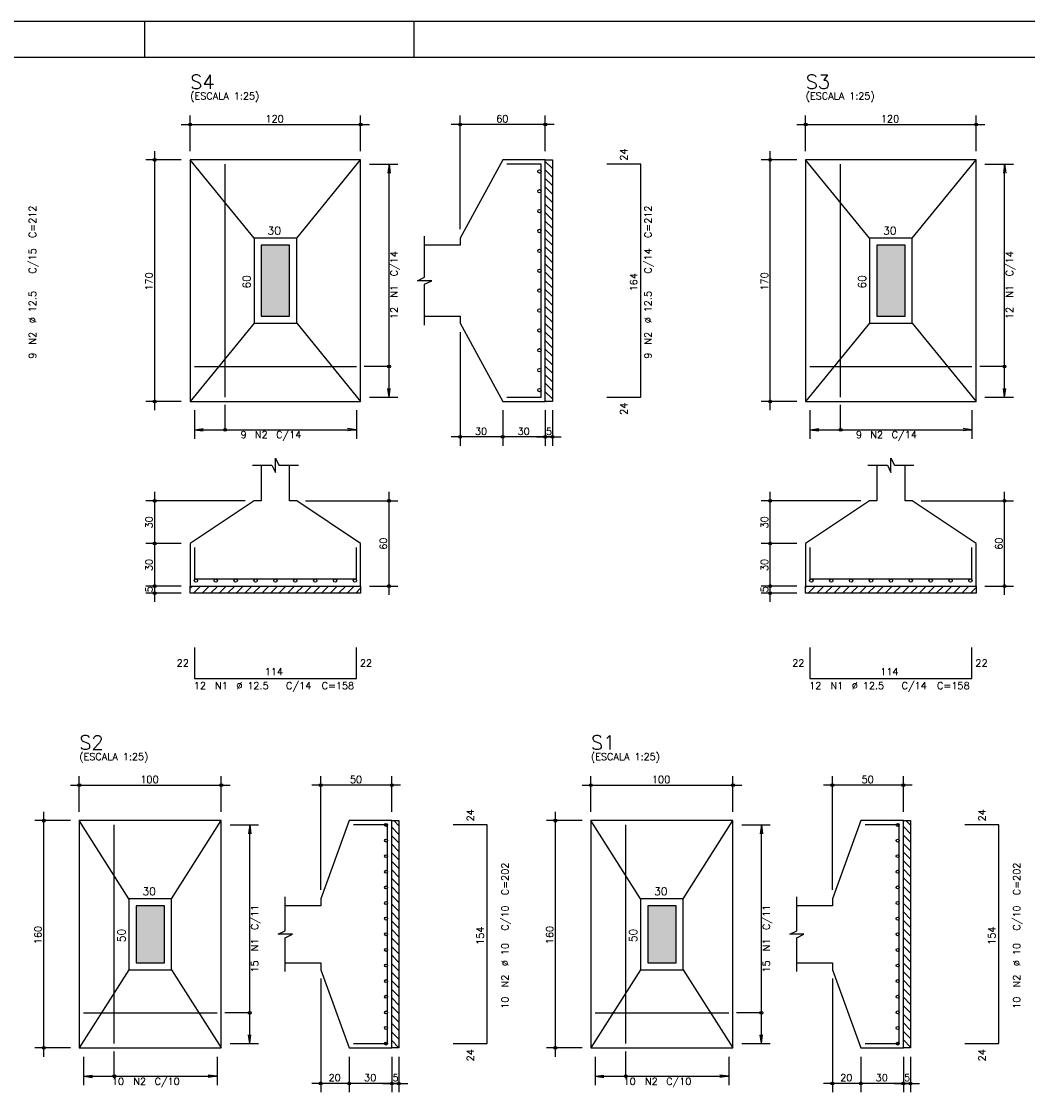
# Model space of a CAD drawing. Extents: x 0 to 84.1, y 0 to 59.4.
# Tile 4 of 6: x 17.5 to 45.9, y 29.1 to 59.4. Entities that reach past the tile are written whole.
import ezdxf

# ---------------------------------------------------------------- set-up
doc = ezdxf.new("R2010")
doc.units = 0
doc.header["$MEASUREMENT"] = 0
for name, color, linetype in [('1', 1, 'CONTINUOUS'), ('2', 2, 'CONTINUOUS'), ('3', 3, 'CONTINUOUS'), ('6', 6, 'CONTINUOUS'), ('7', 7, 'CONTINUOUS'), ('9', 9, 'CONTINUOUS')]:
    doc.layers.add(name, color=color, linetype=linetype)
doc.styles.get("Standard").update_dxf_attribs({"font": 'ROMANS.SHX'})

msp = doc.modelspace()

# ---------------------------------------------------------------- linework, layer by layer
at = {"layer": '1', "linetype": 'Continuous'}
for p, q in [((32.29093, 55.461022), (32.49093, 55.261022)), ((32.29093, 55.220605), (32.49093, 55.020605)), ((32.29093, 54.980189), (32.49093, 54.780189)), ((32.29093, 54.739773), (32.49093, 54.539773)), ((32.29093, 54.499356), (32.49093, 54.299356)), ((32.29093, 54.25894), (32.49093, 54.05894)), ((32.29093, 54.018524), (32.49093, 53.818524)), ((32.29093, 53.778107), (32.49093, 53.578107)), ((32.29093, 53.537691), (32.49093, 53.337691)), ((32.29093, 53.297275), (32.49093, 53.097275)), ((32.29093, 53.056858), (32.49093, 52.856858)), ((32.29093, 52.816442), (32.49093, 52.616442)), ((32.29093, 52.576026), (32.49093, 52.376026)), ((32.29093, 52.33561), (32.49093, 52.13561)), ((32.29093, 52.095193), (32.49093, 51.895193)), ((32.29093, 51.854777), (32.49093, 51.654777)), ((32.29093, 51.614361), (32.49093, 51.414361)), ((32.29093, 51.373944), (32.49093, 51.173944)), ((32.29093, 51.133528), (32.49093, 50.933528)), ((32.29093, 50.893112), (32.49093, 50.693112)), ((32.29093, 50.652695), (32.49093, 50.452695)), ((32.29093, 50.412279), (32.49093, 50.212279)), ((32.29093, 50.171863), (32.49093, 49.971863)), ((32.29093, 49.931447), (32.49093, 49.731447)), ((32.29093, 49.69103), (32.49093, 49.49103)), ((32.29093, 49.450614), (32.49093, 49.250614)), ((32.29093, 49.210198), (32.49093, 49.010198)), ((32.29093, 48.969781), (32.49093, 48.769781)), ((32.29093, 48.729365), (32.320295, 48.7)), ((22.29093, 43.447565), (22.343365, 43.5)), ((22.383781, 43.3), (22.583781, 43.5)), ((22.624198, 43.3), (22.824198, 43.5)), ((22.864614, 43.3), (23.064614, 43.5)), ((23.10503, 43.3), (23.30503, 43.5)), ((23.345447, 43.3), (23.545447, 43.5)), ((23.585863, 43.3), (23.785863, 43.5)), ((23.826279, 43.3), (24.026279, 43.5)), ((24.066696, 43.3), (24.266696, 43.5)), ((24.307112, 43.3), (24.507112, 43.5)), ((24.547528, 43.3), (24.747528, 43.5)), ((24.787944, 43.3), (24.987944, 43.5)), ((25.028361, 43.3), (25.228361, 43.5)), ((25.268777, 43.3), (25.468777, 43.5)), ((25.509193, 43.3), (25.709193, 43.5)), ((25.74961, 43.3), (25.94961, 43.5)), ((25.990026, 43.3), (26.190026, 43.5)), ((26.230442, 43.3), (26.430442, 43.5)), ((26.470859, 43.3), (26.670859, 43.5)), ((26.711275, 43.3), (26.911275, 43.5)), ((26.951691, 43.3), (27.09093, 43.439239)), ((39.62187, 43.468531), (39.653339, 43.5)), ((39.693755, 43.3), (39.893755, 43.5)), ((39.934172, 43.3), (40.134172, 43.5)), ((40.174588, 43.3), (40.374588, 43.5)), ((40.415004, 43.3), (40.615004, 43.5)), ((40.655421, 43.3), (40.855421, 43.5)), ((40.895837, 43.3), (41.095837, 43.5)), ((41.136253, 43.3), (41.336253, 43.5)), ((41.37667, 43.3), (41.57667, 43.5)), ((41.617086, 43.3), (41.817086, 43.5)), ((41.857502, 43.3), (42.057502, 43.5)), ((42.097918, 43.3), (42.297918, 43.5)), ((42.338335, 43.3), (42.538335, 43.5)), ((42.578751, 43.3), (42.778751, 43.5)), ((42.819167, 43.3), (43.019167, 43.5)), ((43.059584, 43.3), (43.259584, 43.5)), ((43.3, 43.3), (43.5, 43.5)), ((43.540416, 43.3), (43.740416, 43.5)), ((43.780833, 43.3), (43.980833, 43.5)), ((44.021249, 43.3), (44.221249, 43.5)), ((44.261665, 43.3), (44.42187, 43.460205)), ((28.022403, 36.89), (28.1672, 36.745203)), ((42.3744, 36.722565), (42.5744, 36.522565)), ((42.447381, 36.89), (42.5744, 36.762981)), ((27.9672, 36.704786), (28.1672, 36.504786)), ((27.9672, 36.46437), (28.1672, 36.26437)), ((42.3744, 36.482148), (42.5744, 36.282148)), ((27.9672, 36.223954), (28.1672, 36.023954)), ((42.3744, 36.241732), (42.5744, 36.041732)), ((27.9672, 35.983537), (28.1672, 35.783537)), ((42.3744, 36.001316), (42.5744, 35.801316)), ((27.9672, 35.743121), (28.1672, 35.543121)), ((27.9672, 35.502705), (28.1672, 35.302705)), ((42.3744, 35.760899), (42.5744, 35.560899)), ((42.3744, 35.520483), (42.5744, 35.320483)), ((27.9672, 35.262288), (28.1672, 35.062288)), ((42.3744, 35.280067), (42.5744, 35.080067)), ((27.9672, 35.021872), (28.1672, 34.821872)), ((42.3744, 35.03965), (42.5744, 34.83965)), ((27.9672, 34.781456), (28.1672, 34.581456)), ((42.3744, 34.799234), (42.5744, 34.599234)), ((27.9672, 34.541039), (28.1672, 34.341039)), ((27.9672, 34.300623), (28.1672, 34.100623)), ((42.3744, 34.558818), (42.5744, 34.358818)), ((42.3744, 34.318401), (42.5744, 34.118401)), ((27.9672, 34.060207), (28.1672, 33.860207)), ((42.3744, 34.077985), (42.5744, 33.877985)), ((27.9672, 33.819791), (28.1672, 33.619791)), ((42.3744, 33.837569), (42.5744, 33.637569)), ((27.9672, 33.579374), (28.1672, 33.379374)), ((42.3744, 33.597153), (42.5744, 33.397153)), ((27.9672, 33.338958), (28.1672, 33.138958)), ((27.9672, 33.098542), (28.1672, 32.898542)), ((42.3744, 33.356736), (42.5744, 33.156736)), ((42.3744, 33.11632), (42.5744, 32.91632)), ((27.9672, 32.858125), (28.1672, 32.658125)), ((42.3744, 32.875904), (42.5744, 32.675904)), ((27.9672, 32.617709), (28.1672, 32.417709)), ((42.3744, 32.635487), (42.5744, 32.435487)), ((27.9672, 32.377293), (28.1672, 32.177293)), ((42.3744, 32.395071), (42.5744, 32.195071)), ((27.9672, 32.136876), (28.1672, 31.936876)), ((27.9672, 31.89646), (28.1672, 31.69646)), ((42.3744, 32.154655), (42.5744, 31.954655)), ((42.3744, 31.914238), (42.5744, 31.714238)), ((27.9672, 31.656044), (28.1672, 31.456044)), ((42.3744, 31.673822), (42.5744, 31.473822)), ((27.9672, 31.415627), (28.1672, 31.215627)), ((42.3744, 31.433406), (42.5744, 31.233406)), ((27.9672, 31.175211), (28.1672, 30.975211)), ((42.3744, 31.19299), (42.5744, 30.99299)), ((42.3744, 30.952573), (42.5744, 30.752573)), ((27.9672, 30.934795), (28.1672, 30.734795)), ((27.9672, 30.694379), (28.1672, 30.494379)), ((42.3744, 30.712157), (42.5744, 30.512157))]:
    msp.add_line(p, q, dxfattribs=at)
for points in [[(32.29093, 48.7), (32.29093, 55.5), (32.49093, 55.5), (32.49093, 48.7), (32.29093, 48.7)], [(22.29093, 43.5), (27.09093, 43.5), (27.09093, 43.3), (22.29093, 43.3), (22.29093, 43.5)], [(39.62187, 43.5), (44.42187, 43.5), (44.42187, 43.3), (39.62187, 43.3), (39.62187, 43.5)], [(27.9672, 30.49), (27.9672, 36.89), (28.1672, 36.89), (28.1672, 30.49), (27.9672, 30.49)], [(42.3744, 30.49), (42.3744, 36.89), (42.5744, 36.89), (42.5744, 30.49), (42.3744, 30.49)]]:
    msp.add_lwpolyline(points, dxfattribs=at)
at = {"layer": '2', "linetype": 'Continuous'}
for p, q in [((84.100006, 59.400002), (0, 59.400002)), ((21, 59.400002), (21, 58.400002)), ((28.600006, 58.400002), (28.600006, 59.400002)), ((22.29093, 55.75), (22.29093, 56.75)), ((27.09093, 55.75), (27.09093, 56.75)), ((29.89093, 53.55), (29.89093, 56.75)), ((32.29093, 55.75), (32.29093, 56.75)), ((39.62187, 55.75), (39.62187, 56.75)), ((44.42187, 55.75), (44.42187, 56.75)), ((22.04093, 56.5), (27.34093, 56.5)), ((32.54093, 56.5), (29.64093, 56.5)), ((39.37187, 56.5), (44.67187, 56.5)), ((21.29093, 48.45), (21.29093, 55.75)), ((38.62187, 48.45), (38.62187, 55.75)), ((22.04093, 55.5), (21.04093, 55.5)), ((22.29093, 55.5), (22.29093, 55.5)), ((22.29093, 55.5), (22.29093, 55.5)), ((27.09093, 55.5), (27.09093, 55.5)), ((27.09093, 55.38), (27.09093, 55.38)), ((27.34093, 55.38), (28.14093, 55.38)), ((27.89093, 55.38), (27.858298, 55.132139)), ((27.89093, 48.82), (27.89093, 55.38)), ((27.89093, 55.38), (27.923562, 55.132139)), ((32.29093, 55.5), (32.29093, 55.5)), ((39.37187, 55.5), (38.37187, 55.5)), ((39.62187, 55.5), (39.62187, 55.5)), ((39.62187, 55.5), (39.62187, 55.5)), ((44.42187, 55.5), (44.42187, 55.5)), ((44.42187, 55.38), (44.42187, 55.38)), ((44.67187, 55.38), (45.47187, 55.38)), ((45.22187, 55.38), (45.189238, 55.132139)), ((45.22187, 48.82), (45.22187, 55.38)), ((45.22187, 55.38), (45.254502, 55.132139)), ((29.89093, 53.3), (29.89093, 53.3)), ((29.89093, 50.9), (29.89093, 50.9)), ((29.89093, 50.65), (29.89093, 47.45)), ((27.89093, 48.82), (27.858298, 49.067861)), ((27.89093, 48.82), (27.923562, 49.067861)), ((45.22187, 48.82), (45.189238, 49.067861)), ((45.22187, 48.82), (45.254502, 49.067861)), ((22.04093, 48.7), (21.04093, 48.7)), ((22.29093, 48.7), (22.29093, 48.7)), ((22.41093, 48.7), (22.41093, 48.7)), ((26.97093, 48.7), (26.97093, 48.7)), ((27.09093, 48.82), (27.09093, 48.82)), ((27.34093, 48.82), (28.14093, 48.82)), ((31.09093, 48.7), (31.09093, 48.7)), ((31.09093, 48.7), (31.09093, 48.7)), ((32.29093, 48.7), (32.29093, 48.7)), ((32.29093, 48.7), (32.29093, 48.7)), ((32.49093, 48.7), (32.49093, 48.7)), ((39.37187, 48.7), (38.37187, 48.7)), ((39.62187, 48.7), (39.62187, 48.7)), ((39.74187, 48.7), (39.74187, 48.7)), ((44.30187, 48.7), (44.30187, 48.7)), ((44.42187, 48.82), (44.42187, 48.82)), ((44.67187, 48.82), (45.47187, 48.82)), ((22.41093, 48.45), (22.41093, 47.65)), ((26.97093, 48.45), (26.97093, 47.65)), ((31.09093, 48.45), (31.09093, 47.45)), ((31.09093, 48.45), (31.09093, 47.45)), ((32.29093, 48.45), (32.29093, 47.45)), ((32.29093, 48.45), (32.29093, 47.45)), ((32.49093, 48.45), (32.49093, 47.45)), ((39.74187, 48.45), (39.74187, 47.65)), ((44.30187, 48.45), (44.30187, 47.65)), ((22.41093, 47.9), (22.658791, 47.932632)), ((26.97093, 47.9), (26.723069, 47.932632)), ((39.74187, 47.9), (39.989731, 47.932632)), ((44.30187, 47.9), (44.054009, 47.932632)), ((22.41093, 47.9), (26.97093, 47.9)), ((22.41093, 47.9), (22.658791, 47.867368)), ((26.97093, 47.9), (26.723069, 47.867368)), ((31.34093, 47.7), (29.64093, 47.7)), ((32.54093, 47.7), (30.84093, 47.7)), ((32.04093, 47.7), (32.74093, 47.7)), ((39.74187, 47.9), (44.30187, 47.9)), ((39.74187, 47.9), (39.989731, 47.867368)), ((44.30187, 47.9), (44.054009, 47.867368)), ((21.29093, 44.45), (21.29093, 46.15)), ((27.89093, 43.25), (27.89093, 46.15)), ((38.62187, 44.45), (38.62187, 46.15)), ((45.22187, 43.25), (45.22187, 46.15)), ((23.84093, 45.9), (21.04093, 45.9)), ((24.09093, 45.9), (24.09093, 45.9)), ((25.29093, 45.9), (25.29093, 45.9)), ((25.54093, 45.9), (28.14093, 45.9)), ((41.17187, 45.9), (38.37187, 45.9)), ((41.42187, 45.9), (41.42187, 45.9)), ((42.62187, 45.9), (42.62187, 45.9)), ((42.87187, 45.9), (45.47187, 45.9)), ((21.29093, 43.25), (21.29093, 44.95)), ((38.62187, 43.25), (38.62187, 44.95)), ((22.04093, 44.7), (21.04093, 44.7)), ((22.04093, 44.7), (21.04093, 44.7)), ((22.29093, 44.7), (22.29093, 44.7)), ((22.29093, 44.7), (22.29093, 44.7)), ((39.37187, 44.7), (38.37187, 44.7)), ((39.37187, 44.7), (38.37187, 44.7)), ((39.62187, 44.7), (39.62187, 44.7)), ((39.62187, 44.7), (39.62187, 44.7)), ((21.29093, 43.05), (21.29093, 43.75)), ((38.62187, 43.05), (38.62187, 43.75)), ((22.04093, 43.5), (21.04093, 43.5)), ((22.04093, 43.5), (21.04093, 43.5)), ((22.29093, 43.5), (22.29093, 43.5)), ((22.29093, 43.5), (22.29093, 43.5)), ((27.09093, 43.5), (27.09093, 43.5)), ((27.34093, 43.5), (28.14093, 43.5)), ((39.37187, 43.5), (38.37187, 43.5)), ((39.37187, 43.5), (38.37187, 43.5)), ((39.62187, 43.5), (39.62187, 43.5)), ((39.62187, 43.5), (39.62187, 43.5)), ((44.42187, 43.5), (44.42187, 43.5)), ((44.67187, 43.5), (45.47187, 43.5)), ((22.04093, 43.3), (21.04093, 43.3)), ((22.29093, 43.3), (22.29093, 43.3)), ((39.37187, 43.3), (38.37187, 43.3)), ((39.62187, 43.3), (39.62187, 43.3)), ((19.1672, 37.14), (19.1672, 38.14)), ((23.1672, 37.14), (23.1672, 38.14)), ((25.9672, 34.94), (25.9672, 38.14)), ((27.9672, 37.14), (27.9672, 38.14)), ((33.5744, 37.14), (33.5744, 38.14)), ((37.5744, 37.14), (37.5744, 38.14)), ((40.3744, 34.94), (40.3744, 38.14)), ((42.3744, 37.14), (42.3744, 38.14)), ((18.9172, 37.89), (23.4172, 37.89)), ((28.2172, 37.89), (25.7172, 37.89)), ((33.3244, 37.89), (37.8244, 37.89)), ((42.6244, 37.89), (40.1244, 37.89)), ((18.1672, 30.24), (18.1672, 37.14)), ((32.5744, 30.24), (32.5744, 37.14)), ((18.9172, 36.89), (17.9172, 36.89)), ((19.1672, 36.89), (19.1672, 36.89)), ((19.1672, 36.89), (19.1672, 36.89)), ((23.1672, 36.89), (23.1672, 36.89)), ((23.1672, 36.77), (23.1672, 36.77)), ((23.4172, 36.77), (24.2172, 36.77)), ((23.9672, 36.77), (23.934568, 36.522139)), ((23.9672, 30.61), (23.9672, 36.77)), ((23.9672, 36.77), (23.999832, 36.522139)), ((27.9672, 36.89), (27.9672, 36.89)), ((33.3244, 36.89), (32.3244, 36.89)), ((33.5744, 36.89), (33.5744, 36.89)), ((33.5744, 36.89), (33.5744, 36.89)), ((37.5744, 36.89), (37.5744, 36.89)), ((37.5744, 36.77), (37.5744, 36.77)), ((37.8244, 36.77), (38.6244, 36.77)), ((38.3744, 36.77), (38.341768, 36.522139)), ((38.3744, 30.61), (38.3744, 36.77)), ((38.3744, 36.77), (38.407032, 36.522139)), ((42.3744, 36.89), (42.3744, 36.89)), ((25.9672, 34.69), (25.9672, 34.69)), ((40.3744, 34.69), (40.3744, 34.69)), ((25.9672, 32.69), (25.9672, 32.69)), ((40.3744, 32.69), (40.3744, 32.69)), ((25.9672, 32.44), (25.9672, 29.24)), ((40.3744, 32.44), (40.3744, 29.24)), ((23.9672, 30.61), (23.934568, 30.857861)), ((23.9672, 30.61), (23.999832, 30.857861)), ((38.3744, 30.61), (38.341768, 30.857861)), ((38.3744, 30.61), (38.407032, 30.857861)), ((18.9172, 30.49), (17.9172, 30.49)), ((19.1672, 30.49), (19.1672, 30.49)), ((19.2872, 30.49), (19.2872, 30.49)), ((23.0472, 30.49), (23.0472, 30.49)), ((23.1672, 30.61), (23.1672, 30.61)), ((23.4172, 30.61), (24.2172, 30.61)), ((26.7672, 30.49), (26.7672, 30.49)), ((26.7672, 30.49), (26.7672, 30.49)), ((27.9672, 30.49), (27.9672, 30.49)), ((27.9672, 30.49), (27.9672, 30.49)), ((28.1672, 30.49), (28.1672, 30.49)), ((33.3244, 30.49), (32.3244, 30.49)), ((33.5744, 30.49), (33.5744, 30.49)), ((33.6944, 30.49), (33.6944, 30.49)), ((37.4544, 30.49), (37.4544, 30.49)), ((37.5744, 30.61), (37.5744, 30.61)), ((37.8244, 30.61), (38.6244, 30.61)), ((41.1744, 30.49), (41.1744, 30.49)), ((41.1744, 30.49), (41.1744, 30.49)), ((42.3744, 30.49), (42.3744, 30.49)), ((42.3744, 30.49), (42.3744, 30.49)), ((42.5744, 30.49), (42.5744, 30.49)), ((19.2872, 30.24), (19.2872, 29.44)), ((23.0472, 30.24), (23.0472, 29.44)), ((26.7672, 30.24), (26.7672, 29.24)), ((26.7672, 30.24), (26.7672, 29.24)), ((27.9672, 30.24), (27.9672, 29.24)), ((27.9672, 30.24), (27.9672, 29.24)), ((28.1672, 30.24), (28.1672, 29.24)), ((33.6944, 30.24), (33.6944, 29.44)), ((37.4544, 30.24), (37.4544, 29.44)), ((41.1744, 30.24), (41.1744, 29.24)), ((41.1744, 30.24), (41.1744, 29.24)), ((42.3744, 30.24), (42.3744, 29.24)), ((42.3744, 30.24), (42.3744, 29.24)), ((42.5744, 30.24), (42.5744, 29.24)), ((19.2872, 29.69), (19.535061, 29.722632)), ((19.2872, 29.69), (23.0472, 29.69)), ((19.2872, 29.69), (19.535061, 29.657368)), ((23.0472, 29.69), (22.799339, 29.722632)), ((23.0472, 29.69), (22.799339, 29.657368)), ((27.0172, 29.49), (25.7172, 29.49)), ((28.2172, 29.49), (26.5172, 29.49)), ((27.7172, 29.49), (28.4172, 29.49)), ((33.6944, 29.69), (33.942261, 29.722632)), ((33.6944, 29.69), (37.4544, 29.69)), ((33.6944, 29.69), (33.942261, 29.657368)), ((37.4544, 29.69), (37.206539, 29.722632)), ((37.4544, 29.69), (37.206539, 29.657368)), ((41.4244, 29.49), (40.1244, 29.49)), ((42.6244, 29.49), (40.9244, 29.49)), ((42.1244, 29.49), (42.8244, 29.49))]:
    msp.add_line(p, q, dxfattribs=at)
for points in [[(83.100006, 1), (2.5, 1), (2.5, 58.400002), (83.100006, 58.400002), (83.100006, 1)], [(22.29093, 48.7), (27.09093, 48.7), (27.09093, 55.5), (22.29093, 55.5), (22.29093, 48.7)], [(24.09093, 53.3), (22.29093, 55.5)], [(25.29093, 53.3), (27.09093, 55.5)], [(28.89093, 51.1), (29.89093, 51.1), (29.89093, 50.9), (31.09093, 48.7), (32.29093, 48.7), (32.29093, 55.5), (31.09093, 55.5), (29.89093, 53.3), (29.89093, 53.1), (28.89093, 53.1)], [(39.62187, 48.7), (44.42187, 48.7), (44.42187, 55.5), (39.62187, 55.5), (39.62187, 48.7)], [(41.42187, 53.3), (39.62187, 55.5)], [(42.62187, 53.3), (44.42187, 55.5)], [(24.09093, 50.9), (25.29093, 50.9), (25.29093, 53.3), (24.09093, 53.3), (24.09093, 50.9)], [(24.29093, 51.1), (25.09093, 51.1), (25.09093, 53.1), (24.29093, 53.1), (24.29093, 51.1)], [(28.89093, 50.85), (28.89093, 52), (29.09093, 52.1), (28.69093, 52.1), (28.89093, 52.2), (28.89093, 53.35)], [(41.42187, 50.9), (42.62187, 50.9), (42.62187, 53.3), (41.42187, 53.3), (41.42187, 50.9)], [(41.62187, 51.1), (42.42187, 51.1), (42.42187, 53.1), (41.62187, 53.1), (41.62187, 51.1)], [(24.09093, 50.9), (22.29093, 48.7)], [(25.29093, 50.9), (27.09093, 48.7)], [(41.42187, 50.9), (39.62187, 48.7)], [(42.62187, 50.9), (44.42187, 48.7)], [(27.89093, 49.685), (27.19093, 49.685)], [(45.22187, 49.685), (44.52187, 49.685)], [(23.27593, 47.9), (23.27593, 48.6)], [(40.60687, 47.9), (40.60687, 48.6)], [(24.04093, 46.9), (24.59093, 46.9), (24.69093, 46.7), (24.69093, 47.1), (24.79093, 46.9), (25.34093, 46.9)], [(41.37187, 46.9), (41.92187, 46.9), (42.02187, 46.7), (42.02187, 47.1), (42.12187, 46.9), (42.67187, 46.9)], [(24.29093, 46.9), (24.29093, 45.9), (24.09093, 45.9), (22.29093, 44.7), (22.29093, 43.5), (27.09093, 43.5), (27.09093, 44.7), (25.29093, 45.9), (25.09093, 45.9), (25.09093, 46.9)], [(41.62187, 46.9), (41.62187, 45.9), (41.42187, 45.9), (39.62187, 44.7), (39.62187, 43.5), (44.42187, 43.5), (44.42187, 44.7), (42.62187, 45.9), (42.42187, 45.9), (42.42187, 46.9)], [(19.1672, 30.49), (23.1672, 30.49), (23.1672, 36.89), (19.1672, 36.89), (19.1672, 30.49)], [(20.5672, 34.69), (19.1672, 36.89)], [(21.7672, 34.69), (23.1672, 36.89)], [(24.9672, 32.89), (25.9672, 32.89), (25.9672, 32.69), (26.7672, 30.49), (27.9672, 30.49), (27.9672, 36.89), (26.7672, 36.89), (25.9672, 34.69), (25.9672, 34.49), (24.9672, 34.49)], [(33.5744, 30.49), (37.5744, 30.49), (37.5744, 36.89), (33.5744, 36.89), (33.5744, 30.49)], [(34.9744, 34.69), (33.5744, 36.89)], [(36.1744, 34.69), (37.5744, 36.89)], [(39.3744, 32.89), (40.3744, 32.89), (40.3744, 32.69), (41.1744, 30.49), (42.3744, 30.49), (42.3744, 36.89), (41.1744, 36.89), (40.3744, 34.69), (40.3744, 34.49), (39.3744, 34.49)], [(20.5672, 32.69), (21.7672, 32.69), (21.7672, 34.69), (20.5672, 34.69), (20.5672, 32.69)], [(24.9672, 32.64), (24.9672, 33.59), (25.1672, 33.69), (24.7672, 33.69), (24.9672, 33.79), (24.9672, 34.74)], [(34.9744, 32.69), (36.1744, 32.69), (36.1744, 34.69), (34.9744, 34.69), (34.9744, 32.69)], [(39.3744, 32.64), (39.3744, 33.59), (39.5744, 33.69), (39.1744, 33.69), (39.3744, 33.79), (39.3744, 34.74)], [(20.7672, 32.89), (21.5672, 32.89), (21.5672, 34.49), (20.7672, 34.49), (20.7672, 32.89)], [(35.1744, 32.89), (35.9744, 32.89), (35.9744, 34.49), (35.1744, 34.49), (35.1744, 32.89)], [(20.5672, 32.69), (19.1672, 30.49)], [(21.7672, 32.69), (23.1672, 30.49)], [(34.9744, 32.69), (33.5744, 30.49)], [(36.1744, 32.69), (37.5744, 30.49)], [(23.9672, 31.475), (23.2672, 31.475)], [(38.3744, 31.475), (37.6744, 31.475)], [(20.1522, 29.69), (20.1522, 30.39)], [(34.5594, 29.69), (34.5594, 30.39)]]:
    msp.add_lwpolyline(points, dxfattribs=at)
for centre, radius in [((22.29093, 56.5), 0.04), ((22.29093, 56.5), 0.02), ((27.09093, 56.5), 0.04), ((27.09093, 56.5), 0.02), ((29.89093, 56.5), 0.04), ((29.89093, 56.5), 0.02), ((32.29093, 56.5), 0.04), ((32.29093, 56.5), 0.02), ((39.62187, 56.5), 0.04), ((39.62187, 56.5), 0.02), ((44.42187, 56.5), 0.04), ((44.42187, 56.5), 0.02), ((21.29093, 55.5), 0.04), ((21.29093, 55.5), 0.02), ((38.62187, 55.5), 0.04), ((38.62187, 55.5), 0.02), ((27.89093, 49.685), 0.04), ((45.22187, 49.685), 0.04), ((21.29093, 48.7), 0.04), ((21.29093, 48.7), 0.02), ((38.62187, 48.7), 0.04), ((38.62187, 48.7), 0.02), ((23.27593, 47.9), 0.04), ((40.60687, 47.9), 0.04), ((29.89093, 47.7), 0.04), ((29.89093, 47.7), 0.02), ((31.09093, 47.7), 0.04), ((31.09093, 47.7), 0.04), ((31.09093, 47.7), 0.02), ((31.09093, 47.7), 0.02), ((32.29093, 47.7), 0.04), ((32.29093, 47.7), 0.04), ((32.29093, 47.7), 0.02), ((32.29093, 47.7), 0.02), ((32.49093, 47.7), 0.04), ((32.49093, 47.7), 0.02), ((21.29093, 45.9), 0.04), ((21.29093, 45.9), 0.02), ((27.89093, 45.9), 0.04), ((27.89093, 45.9), 0.02), ((38.62187, 45.9), 0.04), ((38.62187, 45.9), 0.02), ((45.22187, 45.9), 0.04), ((45.22187, 45.9), 0.02), ((21.29093, 44.7), 0.04), ((21.29093, 44.7), 0.04), ((21.29093, 44.7), 0.02), ((21.29093, 44.7), 0.02), ((38.62187, 44.7), 0.04), ((38.62187, 44.7), 0.04), ((38.62187, 44.7), 0.02), ((38.62187, 44.7), 0.02), ((21.29093, 43.5), 0.04), ((21.29093, 43.5), 0.04), ((21.29093, 43.5), 0.02), ((21.29093, 43.5), 0.02), ((27.89093, 43.5), 0.04), ((27.89093, 43.5), 0.02), ((38.62187, 43.5), 0.04), ((38.62187, 43.5), 0.04), ((38.62187, 43.5), 0.02), ((38.62187, 43.5), 0.02), ((45.22187, 43.5), 0.04), ((45.22187, 43.5), 0.02), ((21.29093, 43.3), 0.04), ((21.29093, 43.3), 0.02), ((38.62187, 43.3), 0.04), ((38.62187, 43.3), 0.02), ((19.1672, 37.89), 0.04), ((23.1672, 37.89), 0.04), ((25.9672, 37.89), 0.04), ((27.9672, 37.89), 0.04), ((33.5744, 37.89), 0.04), ((37.5744, 37.89), 0.04), ((40.3744, 37.89), 0.04), ((42.3744, 37.89), 0.04), ((19.1672, 37.89), 0.02), ((23.1672, 37.89), 0.02), ((25.9672, 37.89), 0.02), ((27.9672, 37.89), 0.02), ((33.5744, 37.89), 0.02), ((37.5744, 37.89), 0.02), ((40.3744, 37.89), 0.02), ((42.3744, 37.89), 0.02), ((18.1672, 36.89), 0.04), ((18.1672, 36.89), 0.02), ((32.5744, 36.89), 0.04), ((32.5744, 36.89), 0.02), ((23.9672, 31.475), 0.04), ((38.3744, 31.475), 0.04), ((18.1672, 30.49), 0.04), ((18.1672, 30.49), 0.02), ((32.5744, 30.49), 0.04), ((32.5744, 30.49), 0.02), ((20.1522, 29.69), 0.04), ((34.5594, 29.69), 0.04), ((25.9672, 29.49), 0.04), ((25.9672, 29.49), 0.02), ((26.7672, 29.49), 0.04), ((26.7672, 29.49), 0.04), ((26.7672, 29.49), 0.02), ((26.7672, 29.49), 0.02), ((27.9672, 29.49), 0.04), ((27.9672, 29.49), 0.04), ((27.9672, 29.49), 0.02), ((27.9672, 29.49), 0.02), ((28.1672, 29.49), 0.04), ((28.1672, 29.49), 0.02), ((40.3744, 29.49), 0.04), ((40.3744, 29.49), 0.02), ((41.1744, 29.49), 0.04), ((41.1744, 29.49), 0.04), ((41.1744, 29.49), 0.02), ((41.1744, 29.49), 0.02), ((42.3744, 29.49), 0.04), ((42.3744, 29.49), 0.04), ((42.3744, 29.49), 0.02), ((42.3744, 29.49), 0.02), ((42.5744, 29.49), 0.04), ((42.5744, 29.49), 0.02)]:
    msp.add_circle(centre, radius, dxfattribs=at)
at = {"layer": '3', "linetype": 'Continuous'}
for centre, radius in [((32.123545, 55.18), 0.047385), ((32.123545, 54.62), 0.047385), ((32.123545, 54.06), 0.047385), ((32.123545, 53.5), 0.047385), ((32.123545, 52.94), 0.047385), ((32.123545, 52.38), 0.047385), ((32.123545, 51.82), 0.047385), ((32.123545, 51.26), 0.047385), ((32.123545, 50.7), 0.047385), ((32.123545, 50.14), 0.047385), ((32.123545, 49.58), 0.047385), ((32.123545, 49.02), 0.047385), ((22.45093, 43.652615), 0.047385), ((23.01093, 43.652615), 0.047385), ((23.57093, 43.652615), 0.047385), ((24.13093, 43.652615), 0.047385), ((24.69093, 43.652615), 0.047385), ((25.25093, 43.652615), 0.047385), ((25.81093, 43.652615), 0.047385), ((26.37093, 43.652615), 0.047385), ((26.93093, 43.652615), 0.047385), ((39.78187, 43.652615), 0.047385), ((40.34187, 43.652615), 0.047385), ((40.90187, 43.652615), 0.047385), ((41.46187, 43.652615), 0.047385), ((42.02187, 43.652615), 0.047385), ((42.58187, 43.652615), 0.047385), ((43.14187, 43.652615), 0.047385), ((43.70187, 43.652615), 0.047385), ((44.26187, 43.652615), 0.047385), ((27.80589, 36.77), 0.04131), ((42.21309, 36.77), 0.04131), ((27.80589, 36.33), 0.04131), ((42.21309, 36.33), 0.04131), ((27.80589, 35.89), 0.04131), ((42.21309, 35.89), 0.04131), ((27.80589, 35.45), 0.04131), ((42.21309, 35.45), 0.04131), ((27.80589, 35.01), 0.04131), ((42.21309, 35.01), 0.04131), ((27.80589, 34.57), 0.04131), ((42.21309, 34.57), 0.04131), ((27.80589, 34.13), 0.04131), ((42.21309, 34.13), 0.04131), ((27.80589, 33.69), 0.04131), ((42.21309, 33.69), 0.04131), ((27.80589, 33.25), 0.04131), ((42.21309, 33.25), 0.04131), ((27.80589, 32.81), 0.04131), ((42.21309, 32.81), 0.04131), ((27.80589, 32.37), 0.04131), ((42.21309, 32.37), 0.04131), ((27.80589, 31.93), 0.04131), ((42.21309, 31.93), 0.04131), ((27.80589, 31.49), 0.04131), ((42.21309, 31.49), 0.04131), ((27.80589, 31.05), 0.04131), ((42.21309, 31.05), 0.04131), ((27.80589, 30.61), 0.04131), ((42.21309, 30.61), 0.04131)]:
    msp.add_circle(centre, radius, dxfattribs=at)
at = {"layer": '6', "linetype": 'Continuous'}
for p, q in [((23.27593, 48.82), (23.27593, 55.38)), ((32.17093, 55.38), (31.21093, 55.38)), ((32.17093, 48.82), (32.17093, 55.38)), ((34.98093, 55.38), (34.02093, 55.38)), ((34.98093, 48.82), (34.98093, 55.38)), ((40.60687, 48.82), (40.60687, 55.38)), ((22.41093, 49.685), (26.97093, 49.685)), ((39.74187, 49.685), (44.30187, 49.685)), ((31.21093, 48.82), (32.17093, 48.82)), ((34.02093, 48.82), (34.98093, 48.82)), ((22.41093, 44.58), (22.41093, 43.7)), ((26.97093, 43.7), (26.97093, 44.58)), ((39.74187, 44.58), (39.74187, 43.7)), ((44.30187, 43.7), (44.30187, 44.58)), ((22.41093, 43.7), (26.97093, 43.7)), ((39.74187, 43.7), (44.30187, 43.7)), ((22.41093, 41.77), (22.41093, 40.89)), ((26.97093, 40.89), (26.97093, 41.77)), ((39.74187, 41.77), (39.74187, 40.89)), ((44.30187, 40.89), (44.30187, 41.77)), ((22.41093, 40.89), (26.97093, 40.89)), ((39.74187, 40.89), (44.30187, 40.89)), ((20.1522, 30.61), (20.1522, 36.77)), ((27.8472, 36.77), (26.8872, 36.77)), ((27.8472, 30.61), (27.8472, 36.77)), ((30.6572, 36.77), (29.6972, 36.77)), ((30.6572, 30.61), (30.6572, 36.77)), ((34.5594, 30.61), (34.5594, 36.77)), ((42.2544, 36.77), (41.2944, 36.77)), ((42.2544, 30.61), (42.2544, 36.77)), ((45.0644, 36.77), (44.1044, 36.77)), ((45.0644, 30.61), (45.0644, 36.77)), ((19.2872, 31.475), (23.0472, 31.475)), ((33.6944, 31.475), (37.4544, 31.475)), ((26.8872, 30.61), (27.8472, 30.61)), ((29.6972, 30.61), (30.6572, 30.61)), ((41.2944, 30.61), (42.2544, 30.61)), ((44.1044, 30.61), (45.0644, 30.61))]:
    msp.add_line(p, q, dxfattribs=at)
at = {"layer": '9', "linetype": 'Continuous'}
for points in [[(24.29093, 51.1), (25.09093, 51.1), (25.09093, 53.1)], [(24.29093, 51.1), (25.09093, 53.1), (24.29093, 53.1)], [(24.29093, 51.1), (24.29093, 53.1), (24.29093, 51.1)], [(41.62187, 51.1), (42.42187, 51.1), (42.42187, 53.1)], [(41.62187, 51.1), (42.42187, 53.1), (41.62187, 53.1)], [(41.62187, 51.1), (41.62187, 53.1), (41.62187, 51.1)], [(20.7672, 32.89), (21.5672, 32.89), (21.5672, 34.49)], [(20.7672, 32.89), (21.5672, 34.49), (20.7672, 34.49)], [(20.7672, 32.89), (20.7672, 34.49), (20.7672, 32.89)], [(35.1744, 32.89), (35.9744, 32.89), (35.9744, 34.49)], [(35.1744, 32.89), (35.9744, 34.49), (35.1744, 34.49)], [(35.1744, 32.89), (35.1744, 34.49), (35.1744, 32.89)]]:
    msp.add_solid(points, dxfattribs=at)

# ---------------------------------------------------------------- texts
at = {"layer": '2', "linetype": 'Continuous'}
for s, height, p in [('(ESCALA 1:25)', 0.2, (22.29093, 57.2)), ('(ESCALA 1:25)', 0.2, (39.62187, 57.2)), ('120', 0.2, (24.41093, 56.56)), ('60', 0.2, (30.91093, 56.56)), ('120', 0.2, (41.74187, 56.56)), ('30', 0.22, (24.47093, 53.4)), ('30', 0.22, (41.80187, 53.4)), ('30', 0.2, (30.31093, 47.76)), ('30', 0.2, (31.51093, 47.76)), ('5', 0.2, (32.31093, 47.76)), ('9', 0.2, (23.71093, 47.66)), ('N2', 0.2, (24.11093, 47.66)), ('C/14', 0.2, (24.71093, 47.66)), ('9', 0.2, (41.04187, 47.66)), ('N2', 0.2, (41.44187, 47.66)), ('C/14', 0.2, (42.04187, 47.66)), ('22', 0.2, (21.91093, 41.23)), ('22', 0.2, (27.07093, 41.23)), ('22', 0.2, (39.24187, 41.23)), ('22', 0.2, (44.40187, 41.23)), ('114', 0.2, (24.39093, 40.99)), ('114', 0.2, (41.72187, 40.99)), ('12', 0.2, (22.39093, 40.59)), ('N1', 0.2, (22.99093, 40.59)), ('%%c 12.5', 0.2, (23.59093, 40.59)), ('C/14', 0.2, (24.99093, 40.59)), ('C=158', 0.2, (25.99093, 40.59)), ('12', 0.2, (39.72187, 40.59)), ('N1', 0.2, (40.32187, 40.59)), ('%%c 12.5', 0.2, (40.92187, 40.59)), ('C/14', 0.2, (42.32187, 40.59)), ('C=158', 0.2, (43.32187, 40.59)), ('(ESCALA 1:25)', 0.2, (19.1672, 38.59)), ('(ESCALA 1:25)', 0.2, (33.5744, 38.59)), ('100', 0.2, (20.8872, 37.95)), ('50', 0.2, (26.7872, 37.95)), ('100', 0.2, (35.2944, 37.95)), ('50', 0.2, (41.1944, 37.95)), ('30', 0.22, (20.9472, 34.79)), ('30', 0.22, (35.3544, 34.79)), ('20', 0.2, (26.1872, 29.55)), ('30', 0.2, (27.1872, 29.55)), ('5', 0.2, (27.9872, 29.55)), ('20', 0.2, (40.5944, 29.55)), ('30', 0.2, (41.5944, 29.55)), ('5', 0.2, (42.3944, 29.55)), ('10', 0.2, (20.0872, 29.45)), ('N2', 0.2, (20.6872, 29.45)), ('C/10', 0.2, (21.2872, 29.45)), ('10', 0.2, (34.4944, 29.45)), ('N2', 0.2, (35.0944, 29.45)), ('C/10', 0.2, (35.6944, 29.45))]:
    msp.add_text(s, height=height, dxfattribs=at).set_placement(p)
for s, height, p in [('24', 0.2, (34.60093, 55.48)), ('C=212', 0.2, (17.95, 53.3)), ('C=212', 0.2, (35.28093, 53.3)), ('C/15', 0.2, (17.95, 52.3)), ('C/14', 0.2, (28.13093, 52.22)), ('C/14', 0.2, (35.28093, 52.3)), ('C/14', 0.2, (45.46187, 52.22)), ('170', 0.2, (21.23093, 51.82)), ('60', 0.22, (23.99093, 51.88)), ('164', 0.2, (34.88093, 51.8)), ('170', 0.2, (38.56187, 51.82)), ('60', 0.22, (41.32187, 51.88)), ('N1', 0.2, (28.13093, 51.62)), ('N1', 0.2, (45.46187, 51.62)), ('%%c 12.5', 0.2, (17.95, 50.9)), ('%%c 12.5', 0.2, (35.28093, 50.9)), ('12', 0.2, (28.13093, 51.02)), ('12', 0.2, (45.46187, 51.02)), ('N2', 0.2, (17.95, 50.3)), ('N2', 0.2, (35.28093, 50.3)), ('9', 0.2, (17.95, 49.9)), ('9', 0.2, (35.28093, 49.9)), ('24', 0.2, (34.60093, 48.32)), ('30', 0.2, (21.23093, 45.12)), ('30', 0.2, (38.56187, 45.12)), ('60', 0.2, (27.83093, 44.52)), ('60', 0.2, (45.16187, 44.52)), ('30', 0.2, (21.23093, 43.92)), ('30', 0.2, (38.56187, 43.92)), ('5', 0.2, (21.23093, 43.32)), ('5', 0.2, (38.56187, 43.32)), ('24', 0.2, (30.2772, 36.87)), ('24', 0.2, (44.6844, 36.87)), ('C=202', 0.2, (31.2572, 34.79)), ('C=202', 0.2, (45.6644, 34.79)), ('C/11', 0.2, (24.2072, 33.81)), ('C/10', 0.2, (31.2572, 33.79)), ('C/11', 0.2, (38.6144, 33.81)), ('C/10', 0.2, (45.6644, 33.79)), ('160', 0.2, (18.1072, 33.41)), ('50', 0.22, (20.4672, 33.47)), ('154', 0.2, (30.5572, 33.39)), ('160', 0.2, (32.5144, 33.41)), ('50', 0.22, (34.8744, 33.47)), ('154', 0.2, (44.9644, 33.39)), ('N1', 0.2, (24.2072, 33.21)), ('N1', 0.2, (38.6144, 33.21)), ('%%c 10', 0.2, (31.2572, 32.79)), ('%%c 10', 0.2, (45.6644, 32.79)), ('15', 0.2, (24.2072, 32.61)), ('15', 0.2, (38.6144, 32.61)), ('N2', 0.2, (31.2572, 32.19)), ('N2', 0.2, (45.6644, 32.19)), ('10', 0.2, (31.2572, 31.59)), ('10', 0.2, (45.6644, 31.59)), ('24', 0.2, (30.2772, 30.11)), ('24', 0.2, (44.6844, 30.11))]:
    msp.add_text(s, height=height, rotation=90, dxfattribs=at).set_placement(p)
at = {"layer": '7', "linetype": 'Continuous'}
for s, p in [('S4', (22.29093, 57.5)), ('S3', (39.62187, 57.5)), ('S2', (19.1672, 38.89)), ('S1', (33.5744, 38.89))]:
    msp.add_text(s, height=0.4, dxfattribs=at).set_placement(p)

doc.saveas('drawing.dxf')
